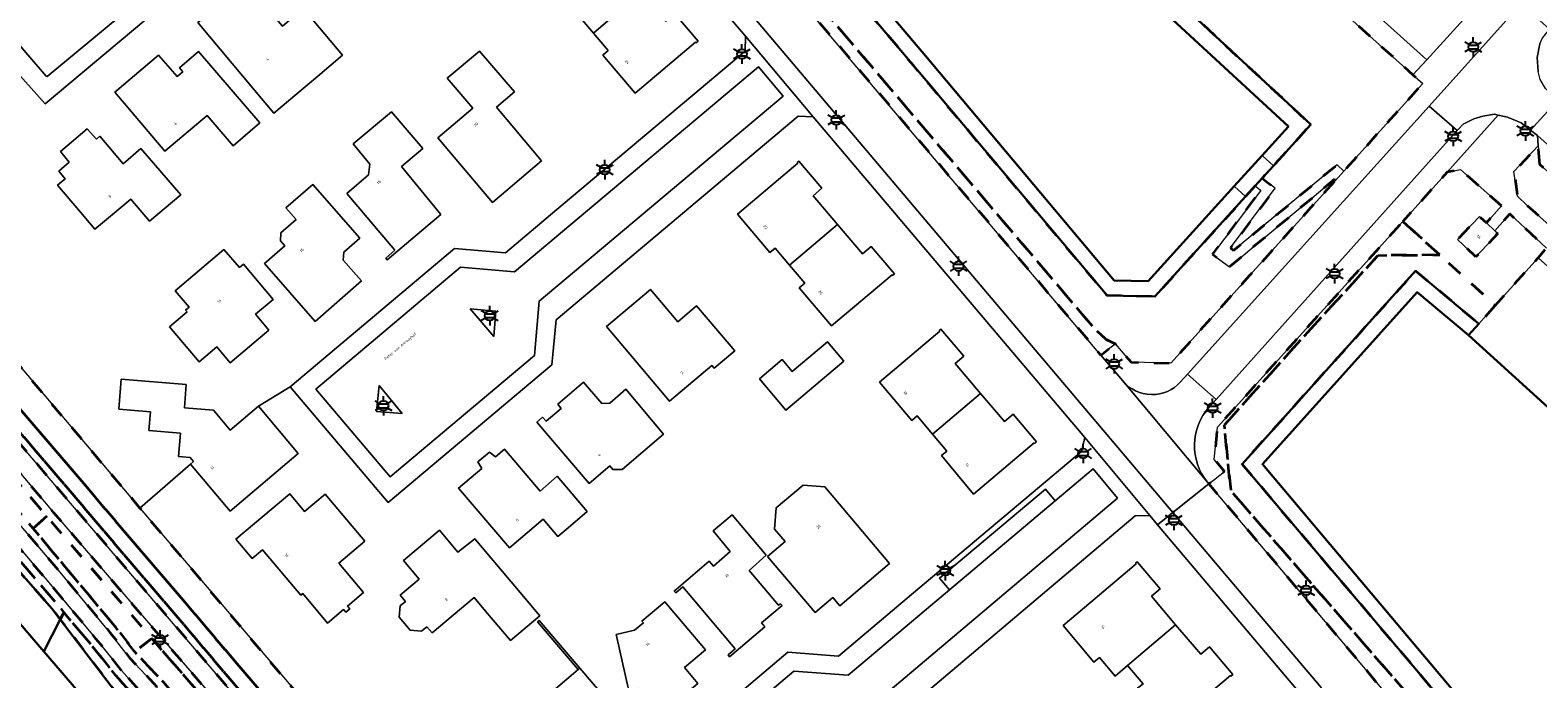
# Model space of a CAD drawing. Extents: x 105780 to 185197, y 477999 to 525027.
# Tile 231 of 256: x 108506 to 108702, y 479803 to 479887. Entities that reach past the tile are written whole.
import ezdxf
from ezdxf.enums import TextEntityAlignment as Align

# ---------------------------------------------------------------- set-up
doc = ezdxf.new("R2010")
doc.units = 0
doc.linetypes.add('XX-HIDDEN', pattern=[4, 2, -2])
for name, color, linetype, lineweight in [('B-GV-GR-MATERIAALGRENS-G', 252, 'XX-HIDDEN', 35), ('B-RO-IE-MEUBILAIR_WEGMEUBILAIR-S', 252, 'Continuous', 25), ('B-WE-GW-WATERGANG_SLOOT_INSTEEK-G', 252, 'Continuous', 30), ('B-WE-KW-KUNSTWERK_STEIGER-GV', 252, 'Continuous', 18), ('B-XX-KG-KADASTRAAL_BEBOUWING-G', 252, 'Continuous', 20), ('B1-WE-OG-BEBOUWING-T18', 7, 'Continuous', 18), ('B1-WE-OG-TERREIN_ERF-GV', 252, 'Continuous', 18), ('B1-WE-OG-TOPOGRAFIE-T18', 10, 'Continuous', 18), ('B1-WE-VH-VERHARDING_ASFALT-GV', 252, 'Continuous', 18), ('B1-WE-VH-VERHARDING_BETON-GV', 252, 'Continuous', 18), ('B1-WE-VH-VERHARDING_BETONSTRAATSTEEN-GV', 252, 'Continuous', 18), ('B1-WE-VH-VERHARDING_TEGEL-GV', 252, 'Continuous', 18)]:
    doc.layers.add(name, color=color, linetype=linetype, lineweight=lineweight)
doc.styles.add('NLCS-ISO', font='NLCS-ISO.ttf')
doc.styles.add('NLCS-ISO-M200-T18', font='NLCS-ISO.ttf', dxfattribs={"height": 0.36})

# ---------------------------------------------------------------- blocks, each defined once
blk = doc.blocks.new('B-SIE-WEG_LICHTMAST-SO')
at = {"ltscale": 0.1}
for p, q in [((-1.1, 0.63), (-2.19, 1.27)), ((0, 1.27), (0, 2.53)), ((1.1, 0.63), (2.19, 1.27)), ((-1.1, -0.63), (-2.19, -1.27)), ((0, -1.27), (0, -2.53)), ((1.1, -0.63), (2.19, -1.27))]:
    blk.add_line(p, q, dxfattribs=at)
at = {"flags": 128}
for points in [[(-1.16, 0.5), (1.16, 0.5)], [(-1.16, -0.5), (1.16, -0.5)]]:
    blk.add_lwpolyline(points, dxfattribs=at)
at = {"ltscale": 0.1}
blk.add_circle((0, 0), 1.27, dxfattribs=at)
at = {"style": 'NLCS-ISO'}
blk.add_attdef('TYPE', text='', height=1.8, dxfattribs=at).set_placement((0, 2.53), align=Align.BOTTOM_CENTER)

msp = doc.modelspace()

# ---------------------------------------------------------------- linework, layer by layer
at = {"layer": 'B-GV-GR-MATERIAALGRENS-G', "flags": 128}
for points in [[(108675.986, 479867.621), (108675.868, 479867.763), (108662.188, 479856.373), (108659.977, 479857.978), (108666.261, 479866.283), (108666.167, 479866.368), (108665.553, 479866.923), (108664.293, 479865.532), (108652.482, 479852.497), (108646.259, 479852.632), (108621.114, 479882.515), (108592.551, 479916.259), (108546.954, 479970.332), (108525.545, 479995.538), (108531.884, 480000.915), (108538.241, 479999.626), (108608.931, 479934.091), (108672.769, 479874.885), (108667.898, 479869.51), (108666.459, 479867.922), (108667.105, 479867.403), (108668.118, 479866.589), (108662.345, 479858.859), (108662.717, 479858.506), (108676.2, 479869.641), (108677.055, 479868.807), (108687.329, 479880.202), (108686.047, 479881.356), (108630.523, 479931.339), (108580.249, 479976.595), (108554.25, 480000), (108552.097, 480001.939)], [(108520.655, 480001.543), (108520.759, 480000), (108520.88, 479998.204), (108520.67, 479996.203), (108518.251, 479993.39), (108519.297, 479992.445), (108520.005, 479991.727), (108525.028, 479986.189), (108533.125, 479977.418), (108534.463, 479975.945), (108535.787, 479974.443), (108538.385, 479971.365), (108545.004, 479963.628), (108562.072, 479943.272), (108562.361, 479942.929), (108588.725, 479911.62), (108591.122, 479909.078), (108645.467, 479844.863), (108647.354, 479846.354), (108646.132, 479846.933), (108644.69, 479848.256), (108532.921, 479979.711), (108523.995, 479990.534)], [(108523.995, 479990.534), (108532.921, 479979.711), (108644.69, 479848.256), (108646.132, 479846.933), (108647.354, 479846.354), (108649.41, 479843.953), (108654.552, 479843.847), (108663.591, 479853.873), (108664.854, 479855.274), (108675.986, 479867.621)]]:
    msp.add_lwpolyline(points, dxfattribs=at)
for points in [[(108556.594, 479763.566), (108534.545, 479788.757), (108532.217, 479791.597), (108525.968, 479799.417), (108523.485, 479802.326), (108519.745, 479806.303), (108517.367, 479809.384), (108506.539, 479822.33), (108494.929, 479836.094), (108466.409, 479869.596), (108463.651, 479872.929), (108461.22, 479876.099), (108458.796, 479879.657), (108457.387, 479882.65), (108456.087, 479884.791), (108454.818, 479887.308), (108451.586, 479893.141), (108450.333, 479895.221), (108449.932, 479895.689), (108448.964, 479896.832), (108439.264, 479908.288), (108441.794, 479910.482), (108442.562, 479911.147), (108441.886, 479911.885), (108437.862, 479908.396), (108443.871, 479901.211), (108449.52, 479894.633), (108450.72, 479892.641), (108453.934, 479886.84), (108455.212, 479884.306), (108456.505, 479882.176), (108457.925, 479879.159), (108460.409, 479875.513), (108462.869, 479872.306), (108464.743, 479870.008), (108491.401, 479838.741), (108500.327, 479828.113), (108501.189, 479827.086), (108510.061, 479816.637), (108516.587, 479808.758), (108519.097, 479805.506), (108522.74, 479801.658), (108525.197, 479798.78), (108529.782, 479792.991), (108533.782, 479788.111), (108538.952, 479782.275), (108555.822, 479762.93), (108559.074, 479758.777), (108563.264, 479753.311), (108569.017, 479746.33), (108582.911, 479730.147), (108589.078, 479723.065), (108591.616, 479720.374), (108600.95, 479710.665), (108607.118, 479704.701), (108607.811, 479705.47), (108607.069, 479706.14), (108601.658, 479711.371), (108592.942, 479720.436), (108592.883, 479720.498), (108589.819, 479723.737), (108583.922, 479730.508), (108583.897, 479730.536), (108569.782, 479746.974), (108564.046, 479753.935)], [(108461.672, 479885.122), (108458.932, 479890.405), (108457.529, 479892.896), (108456.242, 479894.962), (108454.962, 479896.754), (108451.416, 479901.142), (108443.68, 479909.926), (108442.562, 479911.147), (108441.794, 479910.482), (108450.655, 479900.493), (108451.725, 479899.188), (108452.646, 479898.065), (108454.163, 479896.152), (108455.41, 479894.406), (108456.669, 479892.386), (108458.052, 479889.929), (108460.767, 479884.695), (108461.739, 479882.409), (108462.832, 479880.125), (108466.057, 479874.396), (108467.487, 479872.117), (108468.135, 479871.225), (108468.896, 479870.182), (108470.979, 479867.783), (108473.589, 479864.557), (108476.19, 479861.699), (108481.495, 479855.3), (108491.109, 479844.245), (108496.661, 479837.628), (108508.327, 479823.91), (108521.989, 479808.019), (108528.931, 479800.007), (108534.441, 479793.347), (108586.218, 479732.349), (108586.235, 479732.328), (108588.575, 479729.568), (108594.557, 479721.76), (108594.571, 479721.742), (108599.316, 479715.552), (108602.68, 479711.401), (108607.236, 479706.325), (108607.069, 479706.14), (108607.811, 479705.47), (108608.581, 479706.324), (108603.441, 479712.05), (108600.101, 479716.171), (108589.354, 479730.196), (108578.172, 479743.36), (108569.885, 479753.199), (108537.233, 479791.543), (108529.694, 479800.653), (108521.272, 479810.374), (108509.212, 479824.414), (108497.127, 479838.625), (108491.869, 479844.895), (108485.706, 479851.915), (108482.257, 479855.947), (108476.945, 479862.355), (108474.348, 479865.209), (108471.746, 479868.425), (108469.679, 479870.806), (108468.316, 479872.677), (108466.917, 479874.907), (108463.72, 479880.587), (108462.651, 479882.821)], [(108518.06, 479803.844), (108514.763, 479807.947), (108508.108, 479815.882), (108501.831, 479823.242), (108496.785, 479829.383), (108483.281, 479845.069), (108468.2, 479862.787), (108462.604, 479869.211), (108459.261, 479873.594), (108457.617, 479875.984), (108455.729, 479879.365), (108453.261, 479884.704), (108452.056, 479886.761), (108449.004, 479891.593), (108447.477, 479893.832), (108436.285, 479907.029), (108429.941, 479901.528), (108429.681, 479901.309), (108428.619, 479900.418), (108428.63, 479900.406), (108429.244, 479899.635), (108431.534, 479901.586), (108436.175, 479905.61), (108439.857, 479901.256), (108441.994, 479898.73), (108446.681, 479893.224), (108448.165, 479891.048), (108452.379, 479884.23), (108454.837, 479878.911), (108456.767, 479875.456), (108458.271, 479873.267), (108458.556, 479872.891), (108461.828, 479868.58), (108467.443, 479862.134), (108490.276, 479835.384), (108496.02, 479828.739), (108501.063, 479822.601), (108510.29, 479811.724), (108510.555, 479811.408), (108513.99, 479807.312), (108517.296, 479803.199), (108521.619, 479798.328), (108527.085, 479791.281), (108531.604, 479785.872), (108544.19, 479771.476), (108548.36, 479767.071), (108553.233, 479761.214), (108558.162, 479754.792), (108562.253, 479749.648), (108577.942, 479731.022), (108580.749, 479727.99), (108587.384, 479720.476), (108589.358, 479718.446), (108596.118, 479710.961), (108604.682, 479702.582), (108605.63, 479703.053), (108596.839, 479711.654), (108590.088, 479719.13), (108588.118, 479721.156), (108582.507, 479727.564), (108578.692, 479731.684), (108563.027, 479750.281), (108558.95, 479755.408), (108555.842, 479759.521), (108554.014, 479761.838), (108549.108, 479767.735), (108544.93, 479772.149), (108540.104, 479777.737), (108532.364, 479786.522), (108527.864, 479791.908), (108522.389, 479798.967)], [(108541.698, 479791.555), (108475.226, 479869.577), (108472.786, 479872.478), (108471.254, 479874.453), (108467.598, 479880.321), (108463.734, 479888.681), (108460.515, 479894.52), (108459.001, 479897.046), (108455.816, 479901.124), (108455.06, 479900.469), (108456.705, 479898.432), (108458.175, 479896.479), (108460.878, 479891.972), (108462.837, 479888.239), (108464.002, 479885.6), (108466.716, 479879.845), (108469.247, 479875.652), (108470.432, 479873.881), (108472.008, 479871.849), (108476.337, 479866.705), (108481.938, 479860.187), (108490.053, 479850.622), (108507.122, 479830.637), (108534.14, 479799.004), (108542.311, 479789.269), (108574.761, 479751.165), (108589.062, 479734.172), (108591.215, 479731.679), (108596.994, 479724.603), (108613.034, 479711.264), (108616.594, 479715.21), (108615.852, 479715.88), (108612.935, 479712.647), (108597.708, 479725.31)], [(108464.857, 479898.249), (108460.515, 479894.52), (108463.734, 479888.681), (108467.598, 479880.321), (108471.254, 479874.453), (108472.786, 479872.478), (108475.226, 479869.577), (108476.72, 479869.366), (108478.186, 479869.157), (108543.215, 479792.858), (108541.698, 479791.555), (108597.708, 479725.31), (108612.935, 479712.647), (108615.852, 479715.88), (108604.31, 479726.268), (108601.506, 479729.456), (108598.489, 479733.071), (108595.881, 479736.037), (108594.08, 479737.662), (108594.269, 479737.871), (108593.501, 479738.744), (108568.021, 479768.931), (108527.214, 479816.995), (108520.443, 479824.99), (108491.165, 479859.562), (108477.253, 479875.791), (108468.523, 479891.496)], [(108702.582, 479869.673), (108702.367, 479872.096), (108699.209, 479868.759), (108699.657, 479865.563), (108700.934, 479864.363), (108711.644, 479854.755), (108714.872, 479851.859), (108718.095, 479855.702)], [(108476.72, 479869.366), (108475.226, 479869.577), (108541.698, 479791.555), (108543.215, 479792.858), (108478.186, 479869.157)], [(108684.758, 479862.288), (108689.55, 479857.924), (108696.772, 479851.346), (108702.339, 479857.554), (108703.449, 479858.792), (108698.658, 479863.273), (108696.716, 479861.043), (108697.092, 479860.688), (108694.238, 479857.668), (108691.863, 479859.912), (108694.717, 479862.932), (108695.626, 479862.073), (108697.563, 479864.297), (108692.264, 479869.026), (108690.529, 479868.705), (108689.488, 479867.534)], [(108721.314, 479785.689), (108725.842, 479790.674), (108733.922, 479799.569), (108732.498, 479800.904), (108723.232, 479790.378), (108711.967, 479778.187), (108707.914, 479778.063), (108693.954, 479790.912), (108662.367, 479827.234), (108661.506, 479835.759), (108671.889, 479847.338), (108681.515, 479857.858), (108689.55, 479857.924), (108684.758, 479862.288), (108660.621, 479835.515), (108660.218, 479831.319), (108661.554, 479829.741), (108659.518, 479828.124), (108683.689, 479799.505), (108685.038, 479797.247), (108685.458, 479796.121), (108686.597, 479796.476), (108687.26, 479794.487), (108687.693, 479793.188), (108701.788, 479780.712), (108710.033, 479773.302), (108710.049, 479773.288)], [(108686.411, 479855.832), (108694.64, 479848.969), (108696.772, 479851.346), (108689.55, 479857.924), (108681.515, 479857.858), (108671.889, 479847.338), (108661.506, 479835.759), (108662.367, 479827.234), (108693.954, 479790.912), (108707.914, 479778.063), (108711.967, 479778.187), (108723.232, 479790.378), (108732.498, 479800.904), (108729.982, 479803.262), (108722.221, 479794.697), (108709.537, 479780.492), (108695.905, 479792.831), (108663.828, 479830.715)], [(108490.276, 479835.384), (108489.988, 479835.134), (108480.614, 479845.779), (108474.013, 479853.049), (108473.257, 479852.393), (108479.869, 479845.112), (108508.976, 479811.925), (108510.074, 479810.484), (108510.555, 479811.408), (108510.29, 479811.724), (108501.063, 479822.601), (108496.02, 479828.739)], [(108496.661, 479837.628), (108494.929, 479836.094), (108506.539, 479822.33), (108508.327, 479823.91)], [(108508.327, 479823.91), (108506.539, 479822.33), (108517.367, 479809.384), (108519.745, 479806.303), (108521.989, 479808.019)], [(108510.555, 479811.408), (108510.074, 479810.484), (108521.196, 479795.899), (108532.413, 479782.314), (108541.72, 479771.685), (108565.842, 479743.841), (108579.913, 479727.322), (108580.749, 479727.99), (108577.942, 479731.022), (108562.253, 479749.648), (108558.162, 479754.792), (108553.233, 479761.214), (108548.36, 479767.071), (108544.19, 479771.476), (108531.604, 479785.872), (108527.085, 479791.281), (108521.619, 479798.328), (108517.296, 479803.199), (108513.99, 479807.312)], [(108521.989, 479808.019), (108519.745, 479806.303), (108523.485, 479802.326), (108525.968, 479799.417), (108532.217, 479791.597), (108534.441, 479793.347), (108528.931, 479800.007)]]:
    msp.add_lwpolyline(points, close=True, dxfattribs=at)
at = {"layer": 'B-WE-GW-WATERGANG_SLOOT_INSTEEK-G', "flags": 128}
for points in [[(108664.293, 479865.532), (108665.553, 479866.923), (108666.459, 479867.922), (108667.898, 479869.51), (108672.769, 479874.885), (108608.931, 479934.091), (108538.241, 479999.626), (108531.884, 480000.915), (108525.545, 479995.538), (108546.954, 479970.332), (108592.551, 479916.259), (108621.114, 479882.515), (108646.259, 479852.632), (108652.482, 479852.497)], [(108537.257, 479997.785), (108608.407, 479931.797), (108655.971, 479887.482), (108669.851, 479874.642), (108666.428, 479870.865), (108662.802, 479866.864), (108651.613, 479854.516), (108647.207, 479854.612), (108622.642, 479883.805), (108594.079, 479917.549), (108570.912, 479945.076), (108548.482, 479971.623), (108528.365, 479995.307), (108532.438, 479998.762)], [(108537.257, 479997.785), (108532.438, 479998.762), (108528.365, 479995.307), (108548.482, 479971.623), (108570.912, 479945.076), (108594.079, 479917.549), (108622.642, 479883.805), (108647.207, 479854.612), (108651.613, 479854.516), (108662.802, 479866.864), (108666.428, 479870.865), (108669.851, 479874.642), (108655.971, 479887.482), (108608.407, 479931.797)], [(108686.616, 479853.057), (108693.306, 479847.481), (108694.64, 479848.969), (108686.411, 479855.832), (108663.828, 479830.715), (108695.905, 479792.831), (108709.537, 479780.492), (108722.221, 479794.697), (108729.982, 479803.262), (108728.523, 479804.629), (108720.734, 479796.035), (108709.386, 479783.326), (108697.346, 479794.225), (108696.646, 479794.939), (108666.483, 479830.675)], [(108718.965, 479824.211), (108717.723, 479825.337), (108693.306, 479847.481), (108686.616, 479853.057), (108666.483, 479830.675), (108696.646, 479794.939), (108697.346, 479794.225), (108709.386, 479783.326), (108720.734, 479796.035), (108728.523, 479804.629), (108719.449, 479812.618)], [(108479.869, 479845.112), (108473.257, 479852.393), (108470.876, 479850.328), (108490.272, 479827.584), (108504.073, 479810.83), (108507.922, 479806.345), (108510.074, 479810.484), (108508.976, 479811.925)], [(108541.72, 479771.685), (108532.413, 479782.314), (108521.196, 479795.899), (108510.074, 479810.484), (108507.922, 479806.345), (108519.246, 479793.149), (108535.834, 479773.52), (108554.5, 479751.59), (108568.365, 479735.075), (108576.956, 479724.922), (108579.913, 479727.322), (108565.842, 479743.841)]]:
    msp.add_lwpolyline(points, close=True, dxfattribs=at)
msp.add_lwpolyline([(108505.034, 479796.925), (108506.9, 479794.744), (108517.682, 479782.039), (108556.075, 479736.799), (108559.295, 479732.914), (108581, 479706.723), (108581.992, 479705.302), (108582.541, 479703.652), (108590.932, 479706.061), (108590.898, 479706.183), (108590.152, 479708.246), (108589.402, 479709.838), (108587.713, 479712.209), (108576.956, 479724.922), (108568.365, 479735.075), (108554.5, 479751.59), (108535.834, 479773.52), (108519.246, 479793.149), (108507.922, 479806.345), (108504.073, 479810.83)], dxfattribs=at)
at = {"layer": 'B-WE-KW-KUNSTWERK_STEIGER-GV', "flags": 128}
msp.add_lwpolyline([(108667.898, 479869.51), (108666.428, 479870.865), (108662.802, 479866.864), (108664.293, 479865.532)], close=True, dxfattribs=at)
at = {"layer": 'B-XX-KG-KADASTRAAL_BEBOUWING-G', "flags": 128}
for points in [[(108579.441, 479886.791), (108585.649, 479892.13), (108582.465, 479895.885), (108583.609, 479896.855), (108580.62, 479900.383), (108580.398, 479900.2), (108580.469, 479900.116), (108572.609, 479893.475), (108576.811, 479888.502), (108577.495, 479889.087)], [(108535.35, 479879.372), (108537.866, 479876.379), (108543.844, 479881.405), (108546.806, 479883.895), (108541.501, 479890.205), (108541.178, 479889.932), (108541.372, 479889.703), (108538.978, 479887.671), (108534.119, 479893.397), (108527.956, 479888.167)], [(108585.649, 479892.13), (108579.441, 479886.791), (108581.371, 479884.513), (108580.668, 479883.919), (108584.871, 479878.947), (108592.737, 479885.596), (108592.808, 479885.512), (108593.052, 479885.719), (108590.012, 479889.304), (108588.868, 479888.334)], [(108532.299, 479879.451), (108528.06, 479884.374), (108525.574, 479882.263), (108526.008, 479881.752), (108525.265, 479881.12), (108522.865, 479883.913), (108517.194, 479879.11), (108523.69, 479871.42), (108529.176, 479876.054), (108532.566, 479872.116), (108536.039, 479875.107)], [(108572.701, 479870.169), (108566.833, 479877.121), (108569.175, 479879.127), (108564.611, 479884.447), (108560.425, 479880.915), (108563.741, 479876.996), (108559.186, 479873.142), (108566.291, 479864.745)], [(108559.6, 479863.189), (108554.481, 479869.417), (108557.224, 479871.749), (108553.167, 479876.521), (108548.19, 479872.359), (108550.364, 479869.72), (108550.171, 479868.345), (108547.359, 479865.91), (108553.622, 479858.517), (108552.432, 479857.508), (108552.625, 479857.28)], [(108512.717, 479863.461), (108514.592, 479861.249), (108515.584, 479862.09), (108519.246, 479865.194), (108521.703, 479862.295), (108525.743, 479865.719), (108520.557, 479871.748), (108518.275, 479869.785), (108515.208, 479873.35), (108514.767, 479872.972), (108513.583, 479874.329), (108510.083, 479871.363), (108511.247, 479869.99), (108509.874, 479868.826), (108510.715, 479867.834), (108509.723, 479866.993)], [(108604.966, 479856.568), (108611.192, 479861.879), (108608.024, 479865.615), (108609.168, 479866.585), (108606.178, 479870.112), (108605.957, 479869.93), (108606.028, 479869.846), (108598.168, 479863.205), (108602.37, 479858.232), (108603.064, 479858.818)], [(108549.034, 479860.112), (108542.928, 479867.082), (108539.437, 479864.024), (108540.754, 479862.52), (108538.791, 479860.801), (108538.722, 479859.755), (108539.281, 479859.116), (108536.633, 479856.797), (108543.235, 479849.26), (108549.253, 479854.53), (108546.881, 479857.239), (108546.95, 479858.286)], [(108697.092, 479860.688), (108696.716, 479861.043), (108695.626, 479862.073), (108694.717, 479862.932), (108691.863, 479859.912), (108694.238, 479857.668)], [(108611.192, 479861.879), (108604.966, 479856.568), (108606.93, 479854.243), (108606.227, 479853.649), (108610.43, 479848.677), (108618.296, 479855.326), (108618.367, 479855.242), (108618.611, 479855.449), (108615.571, 479859.034), (108614.427, 479858.064)], [(108533.381, 479856.266), (108531.371, 479858.635), (108525.025, 479853.252), (108526.838, 479851.115), (108526.384, 479850.73), (108526.577, 479850.501), (108524.293, 479848.576), (108528.133, 479844.021), (108530.427, 479845.955), (108532.174, 479843.883), (108537.221, 479848.137), (108535.489, 479850.203), (108537.783, 479852.133), (108533.902, 479856.708)], [(108595.369, 479848.334), (108592.862, 479851.301), (108590.418, 479849.235), (108586.867, 479853.435), (108581.14, 479848.592), (108589.341, 479838.895), (108594.848, 479843.552), (108595.166, 479843.187), (108597.818, 479845.437)], [(108612.005, 479844.118), (108609.879, 479846.624), (108605.3, 479842.739), (108603.98, 479844.294), (108601.026, 479841.788), (108604.472, 479837.727)], [(108623.558, 479834.608), (108629.816, 479839.874), (108626.504, 479843.779), (108627.648, 479844.749), (108624.658, 479848.276), (108624.437, 479848.094), (108624.508, 479848.01), (108616.648, 479841.369), (108620.85, 479836.396), (108621.553, 479836.99)], [(108541.034, 479832.087), (108535.85, 479838.23), (108532.182, 479835.134), (108530.009, 479837.709), (108526.233, 479838.036), (108526.473, 479841.065), (108518.01, 479841.735), (108517.702, 479837.847), (108521.799, 479837.522), (108521.604, 479835.06), (108525.711, 479834.735), (108525.47, 479831.685), (108526.962, 479831.567), (108527.412, 479831.035), (108527, 479830.686), (108532.169, 479824.581)], [(108588.563, 479834.591), (108583.672, 479840.433), (108581.557, 479838.628), (108580.522, 479838.572), (108578.145, 479841.356), (108574.798, 479838.499), (108575.26, 479837.958), (108573.283, 479836.271), (108572.821, 479836.812), (108572.068, 479836.169), (108578.871, 479828.198), (108581.575, 479830.476), (108581.951, 479830.023), (108583.163, 479829.982)], [(108629.816, 479839.874), (108623.558, 479834.608), (108625.41, 479832.407), (108624.707, 479831.813), (108628.908, 479826.799), (108636.776, 479833.49), (108636.847, 479833.406), (108637.091, 479833.613), (108634.051, 479837.198), (108632.907, 479836.228)], [(108572.897, 479823.53), (108574.812, 479821.286), (108576.14, 479822.42), (108578.642, 479824.556), (108574.741, 479829.127), (108572.49, 479827.205), (108567.855, 479832.636), (108566.699, 479831.649), (108565.911, 479832.264), (108564.421, 479830.992), (108564.905, 479830.117), (108561.9, 479827.553), (108568.521, 479819.795)], [(108602.106, 479818.699), (108608.295, 479811.41), (108610.584, 479813.351), (108611.489, 479812.283), (108617.978, 479817.786), (108609.531, 479827.747), (108606.74, 479827.977), (108603.208, 479825.037), (108602.99, 479822.245), (108604.368, 479820.634)], [(108549.545, 479813.996), (108546.323, 479817.82), (108549.718, 479820.682), (108544.556, 479826.807), (108541.857, 479824.532), (108539.924, 479826.826), (108532.916, 479820.92), (108535.03, 479818.413), (108536.406, 479819.573), (108541.388, 479813.662), (108541.619, 479813.856), (108544.839, 479810.031), (108546.929, 479811.787), (108547.217, 479811.445), (108547.732, 479811.879), (108547.44, 479812.226)], [(108601.911, 479818.876), (108597.472, 479824.125), (108595.01, 479822.024), (108597.244, 479819.331), (108595.041, 479817.428), (108594.513, 479818.057), (108589.938, 479814.19), (108590.145, 479813.945), (108591.062, 479814.72), (108597.872, 479806.664), (108596.956, 479805.889), (108597.162, 479805.645), (108601.759, 479809.531), (108601.313, 479810.059), (108603.986, 479812.318), (108603.772, 479812.54), (108603.528, 479812.337), (108599.699, 479816.85)], [(108569.216, 479814.81), (108563.993, 479821.003), (108561.805, 479819.228), (108559.4, 479822.11), (108554.722, 479818.18), (108556.78, 479815.73), (108554.307, 479813.652), (108554.989, 479812.84), (108554.3, 479812.261), (108554.167, 479810.787), (108555.596, 479809.082), (108557.071, 479808.962), (108557.759, 479809.542), (108558.442, 479808.732), (108563.911, 479813.344), (108565.394, 479811.586), (108568.638, 479807.74), (108572.46, 479810.963)], [(108642.187, 479811.098), (108640.536, 479809.703), (108644.553, 479804.949), (108645.265, 479805.55), (108647.303, 479803.137), (108648.937, 479804.517), (108655.19, 479809.797), (108652.043, 479813.508), (108653.187, 479814.478), (108650.197, 479818.005), (108649.976, 479817.823), (108650.047, 479817.739)], [(108594.021, 479806.556), (108588.712, 479812.805), (108585.74, 479810.28), (108585.934, 479810.051), (108584.788, 479809.079), (108582.412, 479808.549), (108584.047, 479801.229), (108585.296, 479801.508), (108588.222, 479798.086), (108593.025, 479802.167), (108591.277, 479804.225)], [(108655.19, 479809.797), (108648.937, 479804.517), (108650.949, 479802.136), (108650.246, 479801.542), (108654.449, 479796.57), (108662.315, 479803.219), (108662.386, 479803.135), (108662.63, 479803.342), (108659.59, 479806.927), (108658.446, 479805.957)], [(108582.509, 479798.03), (108582.746, 479798.232), (108577.667, 479804.174), (108577.439, 479803.979), (108572.713, 479799.94), (108568.772, 479800.257), (108568.127, 479792.213), (108580.718, 479791.204), (108580.758, 479791.502), (108579.961, 479791.565), (108580.319, 479796.023), (108580.283, 479796.137)]]:
    msp.add_lwpolyline(points, close=True, dxfattribs=at)
msp.add_lwpolyline([(108716.588, 479846.821), (108716.121, 479847.273), (108714.481, 479848.743), (108713.449, 479847.592), (108702.339, 479857.554), (108696.772, 479851.346), (108694.64, 479848.969), (108693.306, 479847.481), (108717.723, 479825.337), (108717.985, 479825.6), (108726.89, 479835.445), (108716.045, 479845.28)], dxfattribs=at)
at = {"layer": 'B1-WE-OG-TERREIN_ERF-GV', "flags": 128}
for points in [[(108703.95, 479901.033), (108699.166, 479905.449), (108697.029, 479903.079), (108692.384, 479907.29), (108694.471, 479909.628), (108692.394, 479911.51), (108690.707, 479909.711), (108688.206, 479911.949), (108685.517, 479914.355), (108687.213, 479916.206), (108683.027, 479919.97), (108681.365, 479918.157), (108678.914, 479920.348), (108676.161, 479922.809), (108677.773, 479924.643), (108675.358, 479926.539), (108673.396, 479923.976), (108668.534, 479927.943), (108670.422, 479930.394), (108665.046, 479934.618), (108658.887, 479926.537), (108651.169, 479918.018), (108651.223, 479916.245), (108687.849, 479883.319)], [(108580.668, 479883.919), (108581.371, 479884.513), (108579.441, 479886.791), (108577.495, 479889.087), (108576.811, 479888.502), (108572.609, 479893.475), (108580.469, 479900.116), (108580.398, 479900.2), (108580.62, 479900.383), (108583.609, 479896.855), (108582.465, 479895.885), (108585.649, 479892.13), (108588.868, 479888.334), (108590.012, 479889.304), (108593.052, 479885.719), (108592.808, 479885.512), (108592.737, 479885.596), (108584.871, 479878.947)], [(108527.956, 479888.167), (108534.119, 479893.397), (108538.978, 479887.671), (108541.372, 479889.703), (108541.178, 479889.932), (108541.501, 479890.205), (108546.806, 479883.895), (108543.844, 479881.405), (108537.866, 479876.379), (108535.35, 479879.372)], [(108517.194, 479879.11), (108522.865, 479883.913), (108525.265, 479881.12), (108526.008, 479881.752), (108525.574, 479882.263), (108528.06, 479884.374), (108532.299, 479879.451), (108536.039, 479875.107), (108532.566, 479872.116), (108529.176, 479876.054), (108523.69, 479871.42)], [(108572.701, 479870.169), (108566.291, 479864.745), (108559.186, 479873.142), (108563.741, 479876.996), (108560.425, 479880.915), (108564.611, 479884.447), (108569.175, 479879.127), (108566.833, 479877.121)], [(108559.6, 479863.189), (108552.625, 479857.28), (108552.432, 479857.508), (108553.622, 479858.517), (108547.359, 479865.91), (108550.171, 479868.345), (108550.364, 479869.72), (108548.19, 479872.359), (108553.167, 479876.521), (108557.224, 479871.749), (108554.481, 479869.417)], [(108519.246, 479865.194), (108515.584, 479862.09), (108514.592, 479861.249), (108512.717, 479863.461), (108509.723, 479866.993), (108510.715, 479867.834), (108509.874, 479868.826), (108511.247, 479869.99), (108510.083, 479871.363), (108513.583, 479874.329), (108514.767, 479872.972), (108515.208, 479873.35), (108518.275, 479869.785), (108520.557, 479871.748), (108525.743, 479865.719), (108521.703, 479862.295)], [(108606.227, 479853.649), (108606.93, 479854.243), (108604.966, 479856.568), (108603.064, 479858.818), (108602.37, 479858.232), (108598.168, 479863.205), (108606.028, 479869.846), (108605.957, 479869.93), (108606.178, 479870.112), (108609.168, 479866.585), (108608.024, 479865.615), (108611.192, 479861.879), (108614.427, 479858.064), (108615.571, 479859.034), (108618.611, 479855.449), (108618.367, 479855.242), (108618.296, 479855.326), (108610.43, 479848.677)], [(108549.034, 479860.112), (108546.95, 479858.286), (108546.881, 479857.239), (108549.253, 479854.53), (108543.235, 479849.26), (108536.633, 479856.797), (108539.281, 479859.116), (108538.722, 479859.755), (108538.791, 479860.801), (108540.754, 479862.52), (108539.437, 479864.024), (108542.928, 479867.082)], [(108526.577, 479850.501), (108526.384, 479850.73), (108526.838, 479851.115), (108525.025, 479853.252), (108531.371, 479858.635), (108533.381, 479856.266), (108533.902, 479856.708), (108537.783, 479852.133), (108535.489, 479850.203), (108537.221, 479848.137), (108532.174, 479843.883), (108530.427, 479845.955), (108528.133, 479844.021), (108524.293, 479848.576)], [(108581.14, 479848.592), (108586.867, 479853.435), (108590.418, 479849.235), (108592.862, 479851.301), (108595.369, 479848.334), (108597.818, 479845.437), (108595.166, 479843.187), (108594.848, 479843.552), (108589.341, 479838.895)], [(108601.026, 479841.788), (108603.98, 479844.294), (108605.3, 479842.739), (108609.879, 479846.624), (108612.005, 479844.118), (108604.472, 479837.727)], [(108621.553, 479836.99), (108620.85, 479836.396), (108616.648, 479841.369), (108624.508, 479848.01), (108624.437, 479848.094), (108624.658, 479848.276), (108627.648, 479844.749), (108626.504, 479843.779), (108629.816, 479839.874), (108632.907, 479836.228), (108634.051, 479837.198), (108637.091, 479833.613), (108636.847, 479833.406), (108636.776, 479833.49), (108628.908, 479826.799), (108624.707, 479831.813), (108625.41, 479832.407), (108623.558, 479834.608)], [(108572.068, 479836.169), (108572.821, 479836.812), (108573.283, 479836.271), (108575.26, 479837.958), (108574.798, 479838.499), (108578.145, 479841.356), (108580.522, 479838.572), (108581.557, 479838.628), (108583.672, 479840.433), (108588.563, 479834.591), (108583.163, 479829.982), (108581.951, 479830.023), (108581.575, 479830.476), (108578.871, 479828.198)], [(108561.9, 479827.553), (108564.905, 479830.117), (108564.421, 479830.992), (108565.911, 479832.264), (108566.699, 479831.649), (108567.855, 479832.636), (108572.49, 479827.205), (108574.741, 479829.127), (108578.642, 479824.556), (108576.14, 479822.42), (108574.812, 479821.286), (108572.897, 479823.53), (108568.521, 479819.795)], [(108606.74, 479827.977), (108609.531, 479827.747), (108617.978, 479817.786), (108611.489, 479812.283), (108610.584, 479813.351), (108608.295, 479811.41), (108602.106, 479818.699), (108604.368, 479820.634), (108602.99, 479822.245), (108603.208, 479825.037)], [(108547.217, 479811.445), (108546.929, 479811.787), (108544.839, 479810.031), (108541.619, 479813.856), (108541.388, 479813.662), (108536.406, 479819.573), (108535.03, 479818.413), (108532.916, 479820.92), (108539.924, 479826.826), (108541.857, 479824.532), (108544.556, 479826.807), (108549.718, 479820.682), (108546.323, 479817.82), (108549.545, 479813.996), (108547.44, 479812.226), (108547.732, 479811.879)], [(108591.062, 479814.72), (108590.145, 479813.945), (108589.938, 479814.19), (108594.513, 479818.057), (108595.041, 479817.428), (108597.244, 479819.331), (108595.01, 479822.024), (108597.472, 479824.125), (108601.911, 479818.876), (108599.699, 479816.85), (108603.528, 479812.337), (108603.772, 479812.54), (108603.986, 479812.318), (108601.313, 479810.059), (108601.759, 479809.531), (108597.162, 479805.645), (108596.956, 479805.889), (108597.872, 479806.664)], [(108558.442, 479808.732), (108557.759, 479809.542), (108557.071, 479808.962), (108555.596, 479809.082), (108554.167, 479810.787), (108554.3, 479812.261), (108554.989, 479812.84), (108554.307, 479813.652), (108556.78, 479815.73), (108554.722, 479818.18), (108559.4, 479822.11), (108561.805, 479819.228), (108563.993, 479821.003), (108569.216, 479814.81), (108572.46, 479810.963), (108568.638, 479807.74), (108565.394, 479811.586), (108563.911, 479813.344)], [(108650.197, 479818.005), (108653.187, 479814.478), (108652.043, 479813.508), (108655.19, 479809.797), (108658.446, 479805.957), (108659.59, 479806.927), (108662.63, 479803.342), (108662.386, 479803.135), (108662.315, 479803.219), (108654.449, 479796.57), (108650.246, 479801.542), (108650.949, 479802.136), (108648.937, 479804.517), (108647.303, 479803.137), (108645.265, 479805.55), (108644.553, 479804.949), (108640.536, 479809.703), (108642.187, 479811.098), (108650.047, 479817.739), (108649.976, 479817.823)], [(108582.412, 479808.549), (108584.788, 479809.079), (108585.934, 479810.051), (108585.74, 479810.28), (108588.712, 479812.805), (108594.021, 479806.556), (108591.277, 479804.225), (108593.025, 479802.167), (108588.222, 479798.086), (108585.296, 479801.508), (108584.047, 479801.229)], [(108577.439, 479803.979), (108577.667, 479804.174), (108572.372, 479810.37), (108572.146, 479810.173)]]:
    msp.add_lwpolyline(points, close=True, dxfattribs=at)
for points in [[(108491.165, 479859.562), (108520.443, 479824.99), (108527, 479830.686), (108527.412, 479831.035), (108526.962, 479831.567), (108525.47, 479831.685), (108525.711, 479834.735), (108521.604, 479835.06), (108521.799, 479837.522), (108517.702, 479837.847), (108518.01, 479841.735), (108526.473, 479841.065), (108526.233, 479838.036), (108530.009, 479837.709), (108532.182, 479835.134), (108535.85, 479838.23), (108539.972, 479840.751), (108561.347, 479858.735), (108567.983, 479858.188), (108574.691, 479863.83), (108599.201, 479884.443), (108599.208, 479886.373), (108581.234, 479907.475)], [(108529.223, 479895.324), (108508.12, 479877.585), (108494.978, 479892.277)], [(108588.005, 479792.078), (108604.74, 479806.224), (108611.307, 479805.699), (108620.841, 479813.724), (108642.938, 479832.325), (108643.385, 479834.16), (108608.049, 479875.878), (108606.097, 479875.977), (108574.571, 479849.465), (108574.047, 479843.626), (108552.732, 479825.73), (108539.972, 479840.751), (108535.85, 479838.23), (108541.034, 479832.087), (108532.169, 479824.581), (108527, 479830.686), (108520.443, 479824.99), (108527.214, 479816.995), (108568.021, 479768.931)], [(108672.84, 479799.173), (108652.842, 479822.822), (108651.832, 479824.017), (108649.937, 479823.96), (108618.265, 479797.219)], [(108577.439, 479803.979), (108572.146, 479810.173), (108572.372, 479810.37), (108577.667, 479804.174), (108582.746, 479798.232)], [(108572.713, 479799.94), (108577.439, 479803.979)]]:
    msp.add_lwpolyline(points, dxfattribs=at)
at = {"layer": 'B1-WE-VH-VERHARDING_ASFALT-GV', "flags": 128}
msp.add_lwpolyline([(108591.122, 479909.078), (108588.725, 479911.62), (108562.361, 479942.929), (108557.669, 479939.014), (108572.546, 479921.627), (108574.919, 479918.807), (108580.295, 479912.418), (108587.057, 479904.541), (108654.844, 479824.412), (108659.518, 479828.124), (108659.335, 479828.341), (108648.299, 479841.517), (108645.467, 479844.863)], close=True, dxfattribs=at)
for points in [[(108522.74, 479801.658), (108519.097, 479805.506), (108516.587, 479808.758), (108510.061, 479816.637), (108501.189, 479827.086)], [(108683.689, 479799.505), (108659.518, 479828.124), (108654.844, 479824.412), (108665.84, 479811.415), (108674.116, 479801.633)], [(108501.831, 479823.242), (108508.108, 479815.882), (108514.763, 479807.947), (108518.06, 479803.844), (108522.389, 479798.967)]]:
    msp.add_lwpolyline(points, dxfattribs=at)
at = {"layer": 'B1-WE-VH-VERHARDING_BETON-GV', "flags": 128}
for points in [[(108534.14, 479799.004), (108507.122, 479830.637), (108490.053, 479850.622)], [(108497.127, 479838.625), (108509.212, 479824.414), (108521.272, 479810.374), (108529.694, 479800.653)]]:
    msp.add_lwpolyline(points, dxfattribs=at)
at = {"layer": 'B1-WE-VH-VERHARDING_BETONSTRAATSTEEN-GV', "flags": 128}
for points in [[(108558.978, 479930.508), (108556.04, 479933.989), (108525.006, 479907.922), (108517.445, 479907.982), (108498.927, 479892.038), (108508.246, 479881.19), (108508.389, 479881.151), (108527.013, 479896.613), (108528.463, 479904.598), (108533.066, 479908.506)], [(108703.314, 479879.569), (108702.635, 479880.74), (108702.355, 479881.793), (108702.205, 479883.623), (108702.577, 479885.373), (108702.883, 479886.082), (108703.834, 479887.299), (108700.153, 479890.579), (108688.154, 479877.264), (108691.8, 479874.096), (108691.949, 479874.257), (108692.575, 479874.92), (108693.981, 479875.628), (108695.14, 479875.961), (108696.681, 479876.221), (108697.153, 479876.119), (108698.351, 479875.859), (108700.122, 479875.111), (108701.371, 479874.138), (108704.855, 479878.014), (108704.035, 479878.777)], [(108604.144, 479878.59), (108600.936, 479882.389), (108569.17, 479855.717), (108562.142, 479856.338), (108543.33, 479840.475), (108552.997, 479829.066), (108571.774, 479844.816), (108572.381, 479851.921), (108580.477, 479858.718)], [(108723.792, 479860.951), (108721.947, 479862.616), (108711.568, 479872.021), (108705.17, 479877.733), (108704.855, 479878.014), (108701.371, 479874.138), (108702.247, 479873.451), (108720.228, 479857.327), (108724.969, 479853.075), (108730.83, 479847.717), (108737.298, 479841.804), (108740.799, 479845.655), (108740.551, 479845.877)], [(108691.8, 479874.096), (108688.154, 479877.264), (108656.724, 479842.392), (108660.453, 479839.117)], [(108702.247, 479873.451), (108702.367, 479872.096), (108702.582, 479869.673), (108718.095, 479855.702), (108719.382, 479854.345), (108727.621, 479847.055), (108730.83, 479847.717), (108724.969, 479853.075), (108720.228, 479857.327)], [(108563.401, 479850.903), (108566.469, 479847.285), (108566.73, 479850.593)], [(108563.401, 479850.903), (108566.73, 479850.593), (108566.469, 479847.285)], [(108554.536, 479837.309), (108551.55, 479840.919), (108551.238, 479837.539)], [(108554.536, 479837.309), (108551.238, 479837.539), (108551.55, 479840.919)], [(108647.609, 479826.283), (108644.455, 479830.077), (108639.51, 479825.913), (108625.77, 479814.342), (108612.569, 479803.225), (108605.52, 479803.766), (108587.11, 479788.204), (108596.689, 479776.719), (108615.515, 479792.573), (108616.134, 479799.677), (108619.45, 479802.48)], [(108639.51, 479825.913), (108638.251, 479827.43), (108624.486, 479815.859), (108625.77, 479814.342)]]:
    msp.add_lwpolyline(points, close=True, dxfattribs=at)
at = {"layer": 'B1-WE-VH-VERHARDING_TEGEL-GV', "flags": 128}
for points in [[(108587.057, 479904.541), (108580.295, 479912.418), (108574.919, 479918.807), (108572.546, 479921.627), (108557.669, 479939.014), (108555.784, 479937.396), (108564.222, 479927.572), (108581.234, 479907.475), (108599.208, 479886.373), (108608.049, 479875.878), (108643.385, 479834.16), (108651.832, 479824.017), (108652.842, 479822.822), (108654.844, 479824.412)], [(108564.222, 479927.572), (108555.784, 479937.396), (108547.655, 479930.557), (108539.102, 479923.442), (108538.141, 479922.572), (108535.086, 479919.99), (108534.346, 479919.413), (108530.208, 479915.908), (108523.479, 479910.208), (108515.976, 479910.067), (108494.978, 479892.277), (108508.12, 479877.585), (108529.223, 479895.324), (108530.28, 479901.637), (108541.584, 479911.233), (108560.743, 479927.852)], [(108558.978, 479930.508), (108533.066, 479908.506), (108528.463, 479904.598), (108527.013, 479896.613), (108508.389, 479881.151), (108508.246, 479881.19), (108498.927, 479892.038), (108517.445, 479907.982), (108525.006, 479907.922), (108556.04, 479933.989)], [(108608.049, 479875.878), (108599.208, 479886.373), (108599.201, 479884.443), (108574.691, 479863.83), (108567.983, 479858.188), (108561.347, 479858.735), (108539.972, 479840.751), (108552.732, 479825.73), (108574.047, 479843.626), (108574.571, 479849.465), (108606.097, 479875.977)], [(108604.144, 479878.59), (108580.477, 479858.718), (108572.381, 479851.921), (108571.774, 479844.816), (108552.997, 479829.066), (108543.33, 479840.475), (108562.142, 479856.338), (108569.17, 479855.717), (108600.936, 479882.389)], [(108668.118, 479866.589), (108667.105, 479867.403), (108666.459, 479867.922), (108665.553, 479866.923), (108666.167, 479866.368), (108666.261, 479866.283), (108659.977, 479857.978), (108662.188, 479856.373), (108675.868, 479867.763), (108675.986, 479867.621), (108677.055, 479868.807), (108676.2, 479869.641), (108662.717, 479858.506), (108662.345, 479858.859)], [(108651.832, 479824.017), (108643.385, 479834.16), (108642.938, 479832.325), (108620.841, 479813.724), (108611.307, 479805.699), (108604.74, 479806.224), (108588.005, 479792.078), (108587.774, 479791.876), (108583.713, 479788.374), (108586.471, 479785.119), (108586.629, 479784.934), (108589.928, 479781.046), (108590.061, 479780.89), (108596.426, 479773.39), (108617.715, 479791.421), (108618.265, 479797.219), (108649.937, 479823.96)], [(108587.11, 479788.204), (108605.52, 479803.766), (108612.569, 479803.225), (108625.77, 479814.342), (108624.486, 479815.859), (108638.251, 479827.43), (108639.51, 479825.913), (108644.455, 479830.077), (108647.609, 479826.283), (108619.45, 479802.48), (108616.134, 479799.677), (108615.515, 479792.573), (108596.689, 479776.719)]]:
    msp.add_lwpolyline(points, close=True, dxfattribs=at)
for points in [[(108630.523, 479931.339), (108686.047, 479881.356), (108687.849, 479883.319), (108651.223, 479916.245)], [(108655.829, 479841.4), (108656.724, 479842.392), (108688.154, 479877.264), (108700.153, 479890.579), (108710.799, 479902.39)], [(108703.95, 479901.033), (108687.849, 479883.319), (108686.047, 479881.356), (108687.329, 479880.202), (108677.055, 479868.807), (108675.986, 479867.621), (108664.854, 479855.274), (108663.591, 479853.873), (108654.552, 479843.847), (108649.41, 479843.953), (108647.354, 479846.354), (108645.467, 479844.863), (108648.299, 479841.517)], [(108702.577, 479885.373), (108702.205, 479883.623), (108702.355, 479881.793)], [(108684.758, 479862.288), (108689.488, 479867.534), (108690.529, 479868.705), (108697.153, 479876.119), (108696.681, 479876.221), (108695.14, 479875.961), (108693.981, 479875.628), (108692.575, 479874.92), (108691.949, 479874.257), (108691.8, 479874.096), (108660.453, 479839.117), (108659.559, 479838.125)], [(108711.644, 479854.755), (108700.934, 479864.363), (108699.657, 479865.563), (108699.209, 479868.759), (108702.367, 479872.096), (108702.247, 479873.451), (108701.371, 479874.138), (108700.122, 479875.111), (108698.351, 479875.859), (108697.153, 479876.119), (108690.529, 479868.705), (108692.264, 479869.026), (108697.563, 479864.297), (108695.626, 479862.073), (108696.716, 479861.043), (108698.658, 479863.273), (108703.449, 479858.792)], [(108659.335, 479828.341), (108659.518, 479828.124), (108661.554, 479829.741), (108660.218, 479831.319), (108660.621, 479835.515), (108684.758, 479862.288)], [(108648.299, 479841.517), (108659.335, 479828.341)], [(108659.559, 479838.125), (108660.453, 479839.117), (108656.724, 479842.392), (108655.829, 479841.4)], [(108660.877, 479760.508), (108660.692, 479763.252), (108670.921, 479774.609), (108673.742, 479774.78), (108676.123, 479778.074), (108677.841, 479781.756), (108678.761, 479785.299), (108679.016, 479788.95), (108678.588, 479792.571), (108677.526, 479796.06), (108676.054, 479798.989), (108674.116, 479801.633), (108665.84, 479811.415), (108654.844, 479824.412), (108652.842, 479822.822), (108672.84, 479799.173)]]:
    msp.add_lwpolyline(points, dxfattribs=at)
at = {"layer": 'B1-WE-VH-VERHARDING_TEGEL-GV'}
for points in [[(108655.829, 479841.4, -0.4543178), (108648.299, 479841.517)], [(108648.299, 479841.517, 0.4543178), (108655.829, 479841.4)], [(108659.335, 479828.341, -0.3712203), (108659.559, 479838.125)], [(108659.559, 479838.125, 0.3712203), (108659.335, 479828.341)]]:
    msp.add_lwpolyline(points, format="xyb", dxfattribs=at)

# ---------------------------------------------------------------- block references
at = {"layer": 'B-RO-IE-MEUBILAIR_WEGMEUBILAIR-S', "xscale": 0.5, "yscale": 0.5, "zscale": 0.5}
for p in [(108693.907, 479884.972), (108598.758, 479884.066), (108611.032, 479875.486), (108691.291, 479873.35), (108700.686, 479874.043), (108580.913, 479869.009), (108626.936, 479856.455), (108675.873, 479855.481), (108565.946, 479850.014), (108647.19, 479843.743), (108552.122, 479838.296), (108660.002, 479837.993), (108643.152, 479832.086), (108654.955, 479823.382), (108625.217, 479816.846), (108672.162, 479814.29), (108523.071, 479807.856)]:
    msp.add_blockref('B-SIE-WEG_LICHTMAST-SO', p, dxfattribs=at)

# ---------------------------------------------------------------- texts
at = {"layer": 'B1-WE-OG-BEBOUWING-T18', "style": 'NLCS-ISO-M200-T18'}
for s, rotation, p in [('4', 40.3, (108537.04, 479883.383)), ('24', 310, (108583.818, 479883.007)), ('6', 40.3, (108525.064, 479875.037)), ('20', 40.3, (108564.153, 479874.885)), ('18', 40.3, (108551.526, 479867.368)), ('8', 40.3, (108516.527, 479865.545)), ('22', 310, (108601.809, 479861.539)), ('1A', 316.6, (108694.623, 479860.27)), ('16', 41.3, (108541.49, 479858.538)), ('20', 310.2, (108608.983, 479853.038)), ('14', 40.1, (108530.763, 479851.93)), ('2', 40.2, (108590.956, 479842.569)), ('18', 310, (108620.021, 479839.961)), ('4', 40.5, (108580.199, 479831.894)), ('12', 310.2, (108529.858, 479830.252)), ('16', 310, (108628.078, 479830.579)), ('6', 40.5, (108569.536, 479823.428)), ('20', 40.3, (108608.742, 479822.563)), ('10', 310, (108539.513, 479818.811)), ('18', 40.2, (108596.81, 479816.194)), ('8', 40, (108560.298, 479813.089)), ('14', 310, (108645.738, 479809.498)), ('16', 40.4, (108586.515, 479807.279))]:
    msp.add_text(s, height=0.36, rotation=rotation, dxfattribs=at).set_placement(p, align=Align.MIDDLE)
at = {"layer": 'B1-WE-OG-TOPOGRAFIE-T18', "style": 'NLCS-ISO-M200-T18'}
msp.add_text('Peter van Anrooyhof', height=0.36, rotation=40, dxfattribs=at).set_placement((108554.356, 479846.004), align=Align.MIDDLE)

doc.saveas('drawing.dxf')
